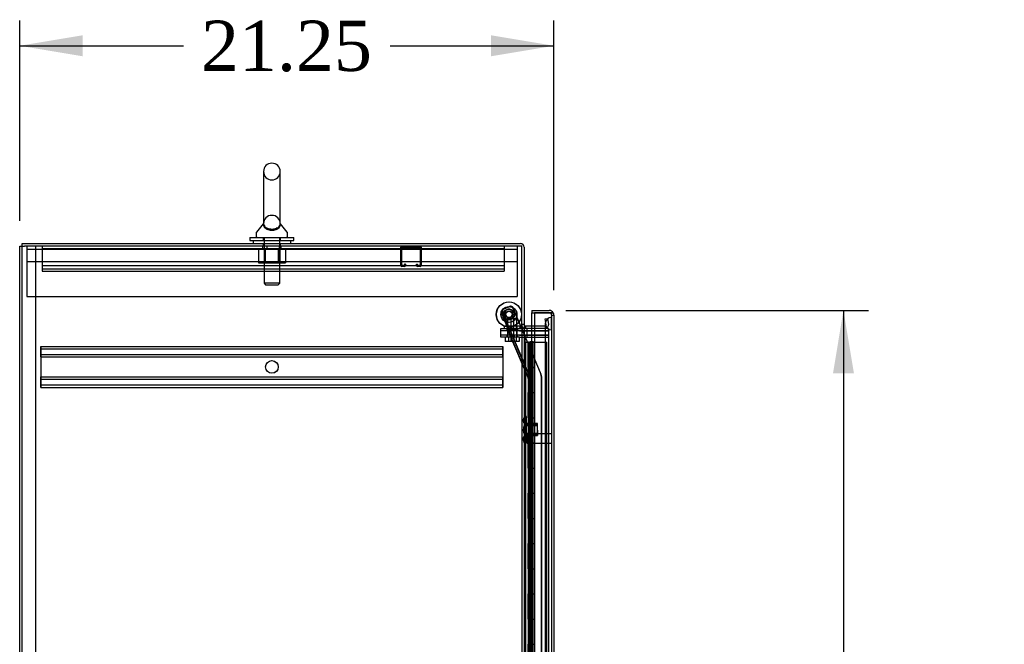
# Model space of a CAD drawing. Header units: inches. Extents: x 1 to 359, y -2 to 239.
# Tile 4 of 53: x 27 to 66, y 132 to 157. Entities that reach past the tile are written whole.
import ezdxf
from ezdxf.enums import TextEntityAlignment as Align
from ezdxf.lldxf.tags import DXFTag

# ---------------------------------------------------------------- set-up
doc = ezdxf.new("R2010")
doc.units = ezdxf.units.IN
doc.header["$MEASUREMENT"] = 0
for name, color, linetype in [('COM50677-3', 7, 'Continuous'), ('COM53964-3', 7, 'Continuous'), ('COM54746-78', 7, 'Continuous'), ('COM70098', 7, 'Continuous'), ('COM70215', 7, 'Continuous'), ('COM70220', 7, 'Continuous'), ('COM70739-10', 7, 'Continuous'), ('COM70839-6', 7, 'Continuous'), ('COM71195-9', 7, 'Continuous'), ('COM71298-4', 7, 'Continuous'), ('COM71300-4', 7, 'Continuous'), ('Default', 7, 'Continuous'), ('GSK87756', 7, 'Continuous'), ('NTS18024', 7, 'Continuous'), ('NTS18147', 7, 'Continuous'), ('NTS86070', 7, 'Continuous'), ('ROL87452', 7, 'Continuous'), ('RVT17786', 7, 'Continuous'), ('SCC180005', 7, 'Continuous'), ('SCS86414', 7, 'Continuous'), ('STD26122', 7, 'Continuous'), ('WAF25376', 7, 'Continuous'), ('WAF25377', 7, 'Continuous'), ('WAM254785', 7, 'Continuous'), ('WAM30038', 7, 'Continuous')]:
    doc.layers.add(name, color=color, linetype=linetype)
doc.styles.add('SEACAD_Times_New_Roman', font='times.ttf')
tags = doc.linetypes.add('HIDDEN2', pattern=[0.1875, 0.125, -0.0625]).pattern_tags.tags
tags[6:7] = [DXFTag(74, 4), DXFTag(75, 0), DXFTag(340, '0'), DXFTag(46, 0.0), DXFTag(50, 0.0), DXFTag(44, 0.0), DXFTag(45, 0.0)]
tags[4:5] = [DXFTag(74, 4), DXFTag(75, 0), DXFTag(340, '0'), DXFTag(46, 0.0), DXFTag(50, 0.0), DXFTag(44, 0.0), DXFTag(45, 0.0)]
doc.dimstyles.new('HAMMOND_(STH_-_540x360)', dxfattribs={"dimtxt": 2, "dimasz": 2.5, "dimexe": 1, "dimexo": 1, "dimgap": 0.5, "dimtad": 0, "dimtih": 1, "dimtoh": 1, "dimzin": 0, "dimdsep": 46, "dimtxsty": 'SEACAD_Times_New_Roman', "dimblk1": '_SE_FILLED', "dimblk2": '_SE_FILLED', "dimsah": 1, "dimcen": 1, "dimadec": 0, "dimazin": 0, "dimtfac": 0.8, "dimtofl": 0, "dimtmove": 0, "dimatfit": 3, "dimfxl": 1, "dimtolj": 1, "dimtzin": 0, "dimarcsym": 0})

# ---------------------------------------------------------------- blocks, each defined once
blk = doc.blocks.new('SE1')
at = {"layer": 'COM50677-3', "color": 7, "linetype": 'HIDDEN2'}
for p, q in [((26.799, 147.723), (26.799, 147.538)), ((36.174, 147.723), (36.174, 147.598)), ((36.924, 147.598), (36.924, 147.723)), ((46.299, 147.723), (46.299, 147.538)), ((26.799, 147.598), (46.299, 147.598)), ((26.799, 147.538), (26.799, 145.723)), ((46.299, 147.538), (46.299, 145.723)), ((46.299, 147.098), (26.799, 147.098)), ((26.799, 145.723), (46.299, 145.723))]:
    blk.add_line(p, q, dxfattribs=at)
at = {"layer": 'COM53964-3', "color": 7, "linetype": 'HIDDEN2'}
for p, q in [((27.411, 147.723), (27.411, 147.585)), ((27.411, 147.628), (45.786, 147.628)), ((36.348, 147.723), (36.348, 147.628)), ((36.848, 147.628), (36.848, 147.723)), ((45.786, 147.723), (45.786, 147.585)), ((27.411, 147.585), (27.411, 146.861)), ((45.786, 147.585), (45.786, 146.861)), ((27.411, 146.944), (45.786, 146.944)), ((27.411, 146.861), (27.411, 146.723)), ((45.786, 146.861), (45.786, 146.723)), ((27.411, 146.818), (45.786, 146.818)), ((27.411, 146.723), (45.786, 146.723)), ((27.363, 143.732), (27.363, 143.594)), ((27.363, 143.732), (45.738, 143.732)), ((27.364, 143.594), (27.364, 143.732)), ((45.738, 143.732), (45.738, 143.594)), ((45.739, 143.732), (45.738, 143.732)), ((45.739, 143.594), (45.739, 143.732)), ((27.363, 143.637), (45.738, 143.637)), ((27.363, 143.594), (27.363, 142.245)), ((27.363, 143.413), (45.738, 143.413)), ((27.363, 143.318), (45.738, 143.318)), ((27.364, 143.456), (27.364, 143.594)), ((27.364, 143.318), (27.364, 143.456)), ((27.364, 143.318), (27.364, 142.521)), ((45.739, 143.637), (45.738, 143.637)), ((45.738, 143.594), (45.738, 142.245)), ((45.739, 143.413), (45.738, 143.413)), ((45.739, 143.318), (45.738, 143.318)), ((45.739, 143.456), (45.739, 143.594)), ((45.739, 143.318), (45.739, 143.456)), ((45.739, 143.318), (45.739, 142.521)), ((27.363, 142.521), (45.738, 142.521)), ((27.363, 142.426), (45.738, 142.426)), ((27.363, 142.245), (27.363, 142.107)), ((27.363, 142.202), (45.738, 142.202)), ((27.364, 142.383), (27.364, 142.521)), ((27.364, 142.245), (27.364, 142.383)), ((27.364, 142.107), (27.364, 142.245)), ((45.739, 142.521), (45.738, 142.521)), ((45.739, 142.426), (45.738, 142.426)), ((45.738, 142.245), (45.738, 142.107)), ((45.739, 142.202), (45.738, 142.202)), ((45.739, 142.383), (45.739, 142.521)), ((45.739, 142.245), (45.739, 142.383)), ((45.739, 142.107), (45.739, 142.245)), ((27.363, 142.107), (45.738, 142.107)), ((45.739, 142.107), (45.738, 142.107))]:
    blk.add_line(p, q, dxfattribs=at)
for centre in [(36.55, 142.919), (36.551, 142.919)]:
    blk.add_circle(centre, 0.25, dxfattribs=at)
at = {"layer": 'COM54746-78', "color": 7, "linetype": 'Continuous'}
for p, q in [((46.581, 143.897), (46.748, 143.897)), ((46.748, 143.897), (46.753, 143.897)), ((46.748, 142.897), (46.748, 143.897)), ((46.753, 143.897), (46.753, 142.897)), ((46.762, 143.897), (46.996, 143.897)), ((46.762, 143.897), (46.762, 142.897)), ((46.816, 143.906), (46.816, 143.932)), ((46.816, 143.932), (46.866, 143.932)), ((46.866, 143.906), (46.816, 143.906)), ((46.829, 143.906), (46.829, 143.897)), ((46.866, 143.932), (46.891, 143.932)), ((46.866, 143.906), (46.891, 143.906)), ((46.891, 143.932), (46.941, 143.932)), ((46.941, 143.906), (46.891, 143.906)), ((46.929, 143.897), (46.929, 143.906)), ((46.941, 143.932), (46.941, 143.906)), ((46.996, 143.897), (46.998, 143.897)), ((46.996, 142.897), (46.996, 143.897)), ((46.748, 142.897), (46.792, 142.897)), ((46.792, 142.897), (46.996, 142.897)), ((46.792, 142.897), (46.996, 142.897)), ((46.792, 141.897), (46.792, 142.897)), ((46.996, 141.897), (46.996, 142.897)), ((46.748, 140.897), (46.748, 141.897)), ((46.748, 141.897), (46.792, 141.897)), ((46.753, 141.897), (46.753, 140.897)), ((46.762, 141.898), (46.996, 141.898)), ((46.762, 141.897), (46.762, 140.897)), ((46.792, 141.897), (46.996, 141.897)), ((46.996, 140.897), (46.996, 141.898)), ((46.748, 140.897), (46.792, 140.897)), ((46.792, 140.897), (46.996, 140.897)), ((46.792, 140.897), (46.996, 140.897)), ((46.792, 139.897), (46.792, 140.897)), ((46.996, 139.897), (46.996, 140.897)), ((46.748, 138.897), (46.748, 139.897)), ((46.748, 139.897), (46.792, 139.897)), ((46.753, 139.897), (46.753, 138.897)), ((46.762, 139.898), (46.996, 139.898)), ((46.762, 139.897), (46.762, 138.897)), ((46.792, 139.897), (46.996, 139.897)), ((46.996, 138.897), (46.996, 139.898)), ((46.748, 138.897), (46.792, 138.897)), ((46.792, 138.897), (46.996, 138.897)), ((46.792, 138.897), (46.996, 138.897)), ((46.792, 137.897), (46.792, 138.897)), ((46.996, 137.897), (46.996, 138.897)), ((46.748, 136.897), (46.748, 137.897)), ((46.748, 137.897), (46.792, 137.897)), ((46.753, 137.897), (46.753, 136.897)), ((46.762, 137.898), (46.996, 137.898)), ((46.762, 137.897), (46.762, 136.897)), ((46.792, 137.897), (46.996, 137.897)), ((46.996, 136.897), (46.996, 137.898)), ((46.748, 136.897), (46.792, 136.897)), ((46.792, 136.897), (46.996, 136.897)), ((46.792, 136.897), (46.996, 136.897)), ((46.792, 135.897), (46.792, 136.897)), ((46.996, 135.897), (46.996, 136.897)), ((46.748, 134.897), (46.748, 135.897)), ((46.748, 135.897), (46.792, 135.897)), ((46.753, 135.897), (46.753, 134.897)), ((46.762, 135.898), (46.996, 135.898)), ((46.762, 135.897), (46.762, 134.897)), ((46.792, 135.897), (46.996, 135.897)), ((46.996, 134.897), (46.996, 135.898)), ((46.748, 134.897), (46.792, 134.897)), ((46.792, 134.897), (46.996, 134.897)), ((46.792, 134.897), (46.996, 134.897)), ((46.792, 133.897), (46.792, 134.897)), ((46.996, 133.897), (46.996, 134.897)), ((46.748, 132.897), (46.748, 133.897)), ((46.748, 133.897), (46.792, 133.897)), ((46.753, 133.897), (46.753, 132.897)), ((46.762, 133.898), (46.996, 133.898)), ((46.762, 133.897), (46.762, 132.897)), ((46.792, 133.897), (46.996, 133.897)), ((46.996, 132.897), (46.996, 133.898)), ((46.748, 132.897), (46.792, 132.897)), ((46.792, 132.897), (46.996, 132.897)), ((46.792, 132.897), (46.996, 132.897)), ((46.792, 131.897), (46.792, 132.897)), ((46.996, 131.897), (46.996, 132.897)), ((46.748, 130.897), (46.748, 131.897)), ((46.748, 131.897), (46.792, 131.897)), ((46.753, 131.897), (46.753, 130.897)), ((46.762, 131.898), (46.996, 131.898)), ((46.762, 131.897), (46.762, 130.897)), ((46.792, 131.897), (46.996, 131.897)), ((46.996, 130.897), (46.996, 131.898))]:
    blk.add_line(p, q, dxfattribs=at)
at = {"layer": 'COM54746-78', "color": 7, "linetype": 'HIDDEN2'}
for p, q in [((46.643, 65.897), (46.643, 143.897)), ((46.744, 143.897), (46.744, 142.897)), ((46.762, 143.897), (46.753, 143.897)), ((46.792, 143.897), (46.792, 142.897)), ((46.824, 143.897), (46.824, 142.897)), ((46.829, 143.897), (46.829, 66.897)), ((46.837, 143.897), (46.837, 142.897)), ((46.879, 143.897), (46.879, 142.897)), ((46.884, 142.897), (46.884, 143.897)), ((46.889, 142.897), (46.889, 143.897)), ((46.929, 66.897), (46.929, 143.897)), ((46.934, 142.897), (46.934, 143.897)), ((46.998, 143.897), (47.483, 143.897)), ((47.483, 65.897), (47.483, 143.897)), ((46.744, 142.897), (46.744, 141.897)), ((46.744, 142.897), (46.748, 142.897)), ((46.748, 142.897), (46.748, 141.897)), ((46.753, 141.897), (46.753, 142.897)), ((46.889, 142.897), (46.762, 142.897)), ((46.762, 142.897), (46.762, 141.898)), ((46.824, 142.897), (46.824, 141.898)), ((46.837, 141.897), (46.837, 142.897)), ((46.879, 141.897), (46.879, 142.897)), ((46.884, 142.897), (46.884, 141.898)), ((46.889, 142.897), (46.889, 141.898)), ((46.889, 142.897), (46.934, 142.897)), ((46.996, 142.897), (46.934, 142.897)), ((46.934, 141.897), (46.934, 142.897)), ((46.744, 141.897), (46.748, 141.897)), ((46.744, 141.897), (46.744, 140.897)), ((46.762, 141.898), (46.762, 141.897)), ((46.762, 141.896), (46.889, 141.896)), ((46.792, 141.897), (46.792, 140.897)), ((46.824, 141.898), (46.824, 140.897)), ((46.837, 141.897), (46.837, 140.897)), ((46.879, 141.897), (46.879, 140.897)), ((46.884, 140.897), (46.884, 141.898)), ((46.889, 140.897), (46.889, 141.898)), ((46.934, 141.896), (46.889, 141.896)), ((46.934, 140.897), (46.934, 141.898)), ((46.934, 141.896), (46.996, 141.896)), ((46.643, 141.049), (46.581, 141.049)), ((46.581, 140.745), (46.643, 140.745)), ((46.744, 140.897), (46.744, 139.897)), ((46.744, 140.897), (46.748, 140.897)), ((46.748, 140.897), (46.748, 139.897)), ((46.753, 139.897), (46.753, 140.897)), ((46.762, 140.897), (46.762, 139.898)), ((46.824, 140.897), (46.824, 139.898)), ((46.837, 139.897), (46.837, 140.897)), ((46.879, 139.897), (46.879, 140.897)), ((46.884, 140.897), (46.884, 139.898)), ((46.889, 140.897), (46.889, 139.898)), ((46.934, 139.897), (46.934, 140.897)), ((46.744, 139.897), (46.748, 139.897)), ((46.744, 139.897), (46.744, 138.897)), ((46.762, 139.898), (46.762, 139.897)), ((46.762, 139.896), (46.889, 139.896)), ((46.792, 139.897), (46.792, 138.897)), ((46.824, 139.898), (46.824, 138.897)), ((46.837, 139.897), (46.837, 138.897)), ((46.879, 139.897), (46.879, 138.897)), ((46.884, 138.897), (46.884, 139.898)), ((46.889, 138.897), (46.889, 139.898)), ((46.934, 139.896), (46.889, 139.896)), ((46.934, 138.897), (46.934, 139.898)), ((46.934, 139.896), (46.996, 139.896)), ((46.744, 138.897), (46.744, 137.897)), ((46.744, 138.897), (46.748, 138.897)), ((46.748, 138.897), (46.748, 137.897)), ((46.753, 137.897), (46.753, 138.897)), ((46.762, 138.897), (46.762, 137.898)), ((46.824, 138.897), (46.824, 137.898)), ((46.837, 137.897), (46.837, 138.897)), ((46.879, 137.897), (46.879, 138.897)), ((46.884, 138.897), (46.884, 137.898)), ((46.889, 138.897), (46.889, 137.898)), ((46.934, 137.897), (46.934, 138.897)), ((46.744, 137.897), (46.748, 137.897)), ((46.744, 137.897), (46.744, 136.897)), ((46.762, 137.898), (46.762, 137.897)), ((46.762, 137.896), (46.889, 137.896)), ((46.792, 137.897), (46.792, 136.897)), ((46.824, 137.898), (46.824, 136.897)), ((46.837, 137.897), (46.837, 136.897)), ((46.879, 137.897), (46.879, 136.897)), ((46.884, 136.897), (46.884, 137.898)), ((46.889, 136.897), (46.889, 137.898)), ((46.934, 137.896), (46.889, 137.896)), ((46.934, 136.897), (46.934, 137.898)), ((46.934, 137.896), (46.996, 137.896)), ((46.744, 136.897), (46.744, 135.897)), ((46.744, 136.897), (46.748, 136.897)), ((46.748, 136.897), (46.748, 135.897)), ((46.753, 135.897), (46.753, 136.897)), ((46.762, 136.897), (46.762, 135.898)), ((46.824, 136.897), (46.824, 135.898)), ((46.837, 135.897), (46.837, 136.897)), ((46.879, 135.897), (46.879, 136.897)), ((46.884, 136.897), (46.884, 135.898)), ((46.889, 136.897), (46.889, 135.898)), ((46.934, 135.897), (46.934, 136.897)), ((46.744, 135.897), (46.748, 135.897)), ((46.744, 135.897), (46.744, 134.897)), ((46.762, 135.898), (46.762, 135.897)), ((46.762, 135.896), (46.889, 135.896)), ((46.792, 135.897), (46.792, 134.897)), ((46.824, 135.898), (46.824, 134.897)), ((46.837, 135.897), (46.837, 134.897)), ((46.879, 135.897), (46.879, 134.897)), ((46.884, 134.897), (46.884, 135.898)), ((46.889, 134.897), (46.889, 135.898)), ((46.934, 135.896), (46.889, 135.896)), ((46.934, 134.897), (46.934, 135.898)), ((46.934, 135.896), (46.996, 135.896)), ((46.643, 135.049), (46.581, 135.049)), ((46.581, 134.745), (46.643, 134.745)), ((46.744, 134.897), (46.744, 133.897)), ((46.744, 134.897), (46.748, 134.897)), ((46.748, 134.897), (46.748, 133.897)), ((46.753, 133.897), (46.753, 134.897)), ((46.762, 134.897), (46.762, 133.898)), ((46.824, 134.897), (46.824, 133.898)), ((46.837, 133.897), (46.837, 134.897)), ((46.879, 133.897), (46.879, 134.897)), ((46.884, 134.897), (46.884, 133.898)), ((46.889, 134.897), (46.889, 133.898)), ((46.934, 133.897), (46.934, 134.897)), ((46.744, 133.897), (46.748, 133.897)), ((46.744, 133.897), (46.744, 132.897)), ((46.762, 133.898), (46.762, 133.897)), ((46.762, 133.896), (46.889, 133.896)), ((46.792, 133.897), (46.792, 132.897)), ((46.824, 133.898), (46.824, 132.897)), ((46.837, 133.897), (46.837, 132.897)), ((46.879, 133.897), (46.879, 132.897)), ((46.884, 132.897), (46.884, 133.898)), ((46.889, 132.897), (46.889, 133.898)), ((46.934, 133.896), (46.889, 133.896)), ((46.934, 132.897), (46.934, 133.898)), ((46.934, 133.896), (46.996, 133.896)), ((46.744, 132.897), (46.744, 131.897)), ((46.744, 132.897), (46.748, 132.897)), ((46.748, 132.897), (46.748, 131.897)), ((46.753, 131.897), (46.753, 132.897)), ((46.762, 132.897), (46.762, 131.898)), ((46.824, 132.897), (46.824, 131.898)), ((46.837, 131.897), (46.837, 132.897)), ((46.879, 131.897), (46.879, 132.897)), ((46.884, 132.897), (46.884, 131.898)), ((46.889, 132.897), (46.889, 131.898)), ((46.934, 131.897), (46.934, 132.897)), ((46.744, 131.897), (46.748, 131.897)), ((46.744, 131.897), (46.744, 130.897)), ((46.762, 131.898), (46.762, 131.897)), ((46.792, 131.897), (46.792, 130.897)), ((46.824, 131.898), (46.824, 130.897)), ((46.837, 131.897), (46.837, 130.897)), ((46.879, 131.897), (46.879, 130.897)), ((46.884, 130.897), (46.884, 131.898)), ((46.889, 130.897), (46.889, 131.898)), ((46.934, 130.897), (46.934, 131.898))]:
    blk.add_line(p, q, dxfattribs=at)
at = {"layer": 'COM70098', "color": 7, "linetype": 'HIDDEN2'}
for p, q in [((45.649, 144.348), (45.649, 144.443)), ((45.649, 144.443), (46.399, 144.443)), ((46.399, 144.348), (45.649, 144.348)), ((45.649, 144.098), (45.649, 144.193)), ((45.649, 144.193), (46.399, 144.193)), ((46.399, 144.098), (45.649, 144.098)), ((45.891, 144.443), (45.891, 144.348)), ((45.891, 144.193), (45.891, 144.098)), ((46.016, 144.443), (46.016, 144.348)), ((46.016, 144.193), (46.016, 144.098)), ((46.204, 144.348), (46.204, 144.443)), ((46.204, 144.098), (46.204, 144.193)), ((46.329, 144.348), (46.329, 144.443)), ((46.329, 144.098), (46.329, 144.193)), ((46.399, 144.348), (47.548, 144.348)), ((46.399, 144.193), (47.548, 144.193)), ((46.399, 144.098), (47.548, 144.098)), ((46.691, 144.443), (46.691, 144.348)), ((46.691, 144.193), (46.691, 144.098))]:
    blk.add_line(p, q, dxfattribs=at)
at = {"layer": 'COM70215', "color": 7, "linetype": 'HIDDEN2'}
for p, q in [((41.673, 146.953), (41.673, 147.68)), ((41.713, 146.953), (41.713, 147.68)), ((41.716, 147.683), (42.443, 147.683)), ((42.446, 147.68), (42.446, 146.953)), ((42.486, 147.68), (42.486, 146.953)), ((41.818, 146.95), (41.716, 146.95)), ((41.818, 146.91), (41.716, 146.91)), ((41.821, 147.004), (41.821, 146.953)), ((41.861, 147.004), (41.821, 147.004)), ((41.861, 147.004), (41.861, 146.953)), ((42.298, 146.953), (42.298, 147.004)), ((42.298, 147.004), (42.338, 147.004)), ((42.338, 146.953), (42.338, 147.004)), ((42.443, 146.95), (42.341, 146.95)), ((42.443, 146.91), (42.341, 146.91))]:
    blk.add_line(p, q, dxfattribs=at)
for centre, radius, start, end in [((41.716, 147.68), 0.043, 90, 180), ((41.716, 147.68), 0.003, 90, 180), ((42.443, 147.68), 0.043, 0, 90), ((42.443, 147.68), 0.003, 0, 90), ((41.716, 146.953), 0.043, 180, 270), ((41.716, 146.953), 0.003, 180, 270), ((41.818, 146.953), 0.003, 270, 0), ((41.818, 146.953), 0.043, 270, 0), ((42.341, 146.953), 0.043, 180, 270), ((42.341, 146.953), 0.003, 180, 270), ((42.443, 146.953), 0.003, 270, 0), ((42.443, 146.953), 0.043, 270, 0)]:
    blk.add_arc(centre, radius, start, end, dxfattribs=at)
at = {"layer": 'COM70220', "color": 7, "linetype": 'HIDDEN2'}
for p, q in [((47.669, 144.641), (47.671, 144.89)), ((47.671, 144.89), (47.671, 144.391)), ((47.671, 144.89), (47.672, 144.89)), ((47.672, 144.89), (47.672, 144.391)), ((47.423, 144.641), (47.423, 144.391)), ((47.669, 144.641), (47.669, 144.391)), ((47.671, 144.392), (47.669, 144.641)), ((47.423, 144.391), (47.423, 65.331)), ((47.669, 144.391), (47.669, 65.331)), ((47.672, 144.392), (47.671, 144.392)), ((47.671, 144.391), (47.671, 65.331)), ((47.672, 144.391), (47.672, 65.331))]:
    blk.add_line(p, q, dxfattribs=at)
blk.add_arc((47.673, 144.641), 0.25, 90, 270, dxfattribs=at)
at = {"layer": 'COM70739-10', "color": 7, "linetype": 'HIDDEN2'}
blk.add_line((46.611, 144.098), (46.611, 65.478), dxfattribs=at)
at = {"layer": 'COM70839-6', "color": 7, "linetype": 'HIDDEN2'}
for p, q in [((45.756, 145.216), (46.003, 145.321)), ((45.763, 145.216), (46.01, 145.321)), ((45.721, 145.093), (45.675, 145.073)), ((45.963, 144.395), (45.675, 145.073)), ((45.97, 144.395), (45.682, 145.073)), ((46.009, 144.414), (45.721, 145.093)), ((46.017, 144.414), (45.729, 145.093)), ((46.471, 144.473), (46.134, 145.268)), ((46.479, 144.473), (46.141, 145.268)), ((46.009, 144.414), (45.963, 144.395)), ((45.966, 144.304), (46.032, 144.333)), ((45.966, 144.304), (46.742, 142.475)), ((45.972, 144.29), (46.038, 144.318)), ((45.973, 144.304), (46.04, 144.333)), ((45.973, 144.304), (46.75, 142.475)), ((45.979, 144.29), (46.046, 144.318)), ((46.032, 144.333), (46.809, 142.503)), ((46.04, 144.333), (46.816, 142.503)), ((47.231, 142.683), (46.484, 144.443)), ((47.239, 142.683), (46.492, 144.443)), ((46.745, 142.461), (46.745, 105.559)), ((46.753, 142.461), (46.753, 105.559)), ((46.817, 142.461), (46.817, 105.559)), ((46.825, 142.461), (46.825, 105.559)), ((47.276, 107.819), (47.276, 142.461)), ((47.284, 107.819), (47.284, 142.461)), ((46.817, 141.892), (46.745, 141.892)), ((46.825, 141.892), (46.753, 141.892)), ((46.745, 138.892), (46.817, 138.892)), ((46.753, 138.892), (46.825, 138.892))]:
    blk.add_line(p, q, dxfattribs=at)
at = {"layer": 'COM70839-6', "color": 7, "linetype": 'Continuous'}
for p, q in [((46.484, 144.443), (46.471, 144.473)), ((46.492, 144.443), (46.479, 144.473))]:
    blk.add_line(p, q, dxfattribs=at)
at = {"layer": 'COM70839-6', "color": 7, "linetype": 'HIDDEN2'}
for centre in [(45.975, 145.004), (45.982, 145.004)]:
    blk.add_circle(centre, 0.129, dxfattribs=at)
for centre, radius, start, end in [((46.042, 145.229), 0.1, 23, 113), ((46.049, 145.229), 0.1, 23, 113), ((45.826, 145.148), 0.119, 164.677, 207.725), ((45.795, 145.124), 0.1, 113, 146.4013), ((45.834, 145.148), 0.119, 164.677, 207.725), ((45.803, 145.124), 0.1, 113, 146.4013), ((46.709, 142.461), 0.567, 0, 23), ((46.717, 142.461), 0.567, 0, 23), ((46.709, 142.461), 0.036, 0, 23), ((46.717, 142.461), 0.036, 0, 23), ((46.709, 142.461), 0.108, 0, 23), ((46.717, 142.461), 0.108, 0, 23)]:
    blk.add_arc(centre, radius, start, end, dxfattribs=at)
for points, knots in [([(45.675, 145.073), (45.674, 145.074), (45.674, 145.075), (45.673, 145.077), (45.673, 145.078), (45.672, 145.081), (45.671, 145.083), (45.67, 145.089), (45.669, 145.093), (45.668, 145.106), (45.669, 145.114), (45.675, 145.133), (45.68, 145.142), (45.693, 145.161), (45.702, 145.17), (45.712, 145.179)], [0, 0, 0, 0, 0.03125, 0.03125, 0.0625, 0.0625, 0.125, 0.125, 0.25, 0.25, 0.5, 0.5, 0.75, 0.75, 1, 1, 1, 1]), ([(45.963, 144.395), (45.963, 144.393), (45.965, 144.389), (45.967, 144.383), (45.968, 144.377), (45.97, 144.363), (45.969, 144.348), (45.967, 144.334), (45.966, 144.327), (45.965, 144.321), (45.964, 144.315), (45.964, 144.309), (45.965, 144.306), (45.966, 144.304)], [0, 0, 0, 0, 0.049102, 0.098523, 0.149018, 0.200844, 0.426475, 0.554365, 0.622319, 0.692911, 0.79099, 0.893216, 1, 1, 1, 1]), ([(46.009, 144.414), (46.01, 144.413), (46.01, 144.412), (46.011, 144.41), (46.011, 144.41), (46.012, 144.407), (46.013, 144.405), (46.015, 144.399), (46.016, 144.395), (46.02, 144.383), (46.022, 144.376), (46.027, 144.354), (46.029, 144.341), (46.032, 144.333)], [0, 0, 0, 0, 0.03125, 0.03125, 0.0625, 0.0625, 0.125, 0.125, 0.25, 0.25, 0.5, 0.5, 1, 1, 1, 1]), ([(46.017, 144.414), (46.017, 144.413), (46.018, 144.412), (46.018, 144.41), (46.019, 144.41), (46.02, 144.407), (46.021, 144.405), (46.023, 144.399), (46.024, 144.395), (46.027, 144.383), (46.029, 144.376), (46.034, 144.354), (46.036, 144.341), (46.04, 144.333)], [0, 0, 0, 0, 0.03125, 0.03125, 0.0625, 0.0625, 0.125, 0.125, 0.25, 0.25, 0.5, 0.5, 1, 1, 1, 1])]:
    blk.add_open_spline(points, degree=3, knots=knots, dxfattribs=at)
at = {"layer": 'COM71195-9', "color": 7, "linetype": 'Continuous'}
for p, q in [((46.893, 145.163), (46.893, 145.068)), ((46.893, 145.163), (47.578, 145.163)), ((46.893, 145.068), (47.578, 145.068)), ((46.893, 144.538), (46.893, 145.068)), ((46.893, 145.068), (46.998, 145.068)), ((47.578, 145.068), (46.998, 145.068)), ((46.998, 145.068), (46.998, 64.726)), ((47.742, 145.068), (47.578, 145.068)), ((47.578, 145.068), (47.742, 145.068)), ((47.768, 144.973), (47.768, 64.821))]:
    blk.add_line(p, q, dxfattribs=at)
at = {"layer": 'COM71195-9', "color": 7, "linetype": 'HIDDEN2'}
for p, q in [((47.673, 144.973), (47.673, 64.821)), ((47.673, 144.973), (47.768, 144.973)), ((46.893, 65.038), (46.893, 144.538))]:
    blk.add_line(p, q, dxfattribs=at)
at = {"layer": 'COM71195-9', "color": 7, "linetype": 'Continuous'}
for start, end in [(30, 90), (0, 30)]:
    blk.add_arc((47.578, 144.973), 0.19, start, end, dxfattribs=at)
at = {"layer": 'COM71195-9', "color": 7, "linetype": 'HIDDEN2'}
blk.add_arc((47.578, 144.973), 0.095, 0, 90, dxfattribs=at)
blk.add_ellipse((47.578, 144.973), major_axis=(-0.095, 0), ratio=0.999171, start_param=3.141593, end_param=4.712389, dxfattribs=at)
at = {"layer": 'COM71195-9', "color": 7, "linetype": 'Continuous'}
blk.add_ellipse((47.578, 144.973), major_axis=(-0.19, 0), ratio=0.999171, start_param=3.141593, end_param=3.665191, dxfattribs=at)
at = {"layer": 'COM71298-4', "color": 7, "linetype": 'Continuous'}
for p, q in [((26.616, 147.818), (46.438, 147.818)), ((26.616, 147.723), (26.616, 147.818)), ((46.581, 147.675), (46.581, 144.473)), ((46.998, 144.538), (46.629, 144.538)), ((46.486, 144.473), (46.581, 144.473))]:
    blk.add_line(p, q, dxfattribs=at)
at = {"layer": 'COM71298-4', "color": 7, "linetype": 'HIDDEN2'}
for p, q in [((36.206, 147.818), (36.206, 147.723)), ((36.893, 147.723), (36.893, 147.818)), ((46.581, 144.601), (46.486, 144.601)), ((46.649, 144.443), (46.649, 144.538)), ((47.407, 144.538), (46.998, 144.538)), ((47.414, 144.823), (47.507, 144.84)), ((47.454, 144.594), (47.414, 144.823)), ((47.454, 144.576), (47.454, 144.594)), ((47.507, 144.84), (47.548, 144.611)), ((47.548, 144.611), (47.55, 144.593))]:
    blk.add_line(p, q, dxfattribs=at)
at = {"layer": 'COM71298-4', "color": 7, "linetype": 'Continuous'}
for centre, radius, start, end in [((46.438, 147.675), 0.143, 0, 90), ((46.629, 144.586), 0.048, 180, 270), ((46.629, 144.586), 0.143, 232.2051, 270)]:
    blk.add_arc(centre, radius, start, end, dxfattribs=at)
at = {"layer": 'COM71298-4', "color": 7, "linetype": 'HIDDEN2'}
for centre, radius, start, end in [((46.438, 147.675), 0.048, 0, 90), ((46.629, 144.586), 0.143, 180, 232.2051), ((47.407, 144.586), 0.143, 270, 2.9658), ((47.407, 144.586), 0.048, 270, 348.6027)]:
    blk.add_arc(centre, radius, start, end, dxfattribs=at)
at = {"layer": 'COM71300-4', "color": 7, "linetype": 'Continuous'}
for p, q in [((26.521, 147.723), (26.711, 147.723)), ((26.521, 57.853), (26.521, 147.723)), ((46.486, 147.723), (26.711, 147.723)), ((46.486, 144.473), (46.486, 147.723)), ((46.391, 144.443), (46.391, 144.473)), ((46.391, 144.473), (46.486, 144.473)), ((46.391, 144.443), (46.581, 144.443)), ((46.581, 144.443), (46.581, 65.133)), ((46.676, 144.443), (46.581, 144.443)), ((46.998, 144.443), (46.676, 144.443))]:
    blk.add_line(p, q, dxfattribs=at)
at = {"layer": 'COM71300-4', "color": 7, "linetype": 'HIDDEN2'}
for p, q in [((26.616, 57.853), (26.616, 147.723)), ((27.146, 147.723), (27.146, 57.853)), ((46.486, 144.443), (46.486, 65.133)), ((47.548, 144.443), (46.998, 144.443)), ((47.548, 144.443), (47.548, 65.133))]:
    blk.add_line(p, q, dxfattribs=at)
at = {"layer": 'GSK87756', "color": 7, "linetype": 'HIDDEN2'}
for p, q in [((45.649, 144.176), (45.649, 144.364)), ((45.649, 144.364), (46.399, 144.364)), ((46.399, 144.176), (45.649, 144.176)), ((45.923, 144.364), (45.923, 144.176)), ((46.048, 144.364), (46.048, 144.176)), ((46.173, 144.176), (46.173, 144.364)), ((46.298, 144.176), (46.298, 144.364)), ((46.399, 144.364), (47.548, 144.364)), ((46.399, 144.176), (47.548, 144.176)), ((46.691, 144.364), (46.691, 144.176))]:
    blk.add_line(p, q, dxfattribs=at)
at = {"layer": 'NTS18024', "color": 7, "linetype": 'HIDDEN2'}
for p, q in [((36.014, 147.598), (36.014, 147.053)), ((36.237, 147.598), (36.237, 147.053)), ((36.286, 147.598), (36.286, 147.053)), ((36.286, 147.598), (36.286, 147.053)), ((36.812, 147.598), (36.812, 147.053)), ((36.813, 147.053), (36.813, 147.598)), ((36.862, 147.598), (36.862, 147.053)), ((37.087, 147.598), (37.087, 147.053)), ((36.014, 147.053), (36.286, 147.053)), ((36.286, 147.053), (36.812, 147.053)), ((36.812, 147.053), (37.087, 147.053))]:
    blk.add_line(p, q, dxfattribs=at)
at = {"layer": 'NTS18147', "color": 7, "linetype": 'HIDDEN2'}
for p, q in [((46.538, 140.812), (46.539, 140.757)), ((46.552, 140.851), (46.551, 140.796)), ((46.599, 140.907), (46.599, 140.912)), ((46.662, 140.912), (46.599, 140.912)), ((46.599, 140.907), (46.662, 140.908)), ((46.6, 140.852), (46.599, 140.907)), ((46.601, 140.718), (46.6, 140.852)), ((46.664, 140.719), (46.601, 140.718)), ((46.601, 140.718), (46.602, 140.6)), ((47.103, 140.604), (46.602, 140.599)), ((46.602, 140.6), (46.665, 140.601)), ((46.606, 140.223), (46.602, 140.6)), ((47.103, 140.573), (46.603, 140.568)), ((46.611, 140.261), (46.613, 140.638)), ((47.113, 140.604), (46.612, 140.606)), ((46.613, 140.756), (46.614, 140.89)), ((46.613, 140.756), (46.613, 140.638)), ((46.676, 140.756), (46.613, 140.756)), ((46.613, 140.638), (46.676, 140.638)), ((47.113, 140.635), (46.613, 140.637)), ((46.614, 140.945), (46.614, 140.95)), ((46.677, 140.949), (46.614, 140.95)), ((46.614, 140.945), (46.677, 140.945)), ((46.614, 140.89), (46.614, 140.945)), ((46.662, 140.912), (46.662, 140.908)), ((46.664, 140.719), (46.662, 140.908)), ((46.665, 140.601), (46.664, 140.719)), ((47.102, 140.637), (46.665, 140.632)), ((46.669, 140.224), (46.665, 140.601)), ((46.674, 140.261), (46.676, 140.638)), ((46.676, 140.756), (46.677, 140.945)), ((46.676, 140.638), (46.676, 140.756)), ((47.113, 140.667), (46.676, 140.669)), ((46.677, 140.949), (46.677, 140.945)), ((47.102, 140.637), (47.107, 140.197)), ((47.111, 140.227), (47.113, 140.667)), ((46.606, 140.255), (47.106, 140.26)), ((47.107, 140.229), (46.606, 140.224)), ((46.669, 140.224), (46.606, 140.223)), ((46.606, 140.223), (46.607, 140.105)), ((46.611, 140.261), (46.61, 140.143)), ((46.611, 140.293), (47.111, 140.291)), ((47.111, 140.26), (46.611, 140.262)), ((46.674, 140.261), (46.611, 140.261)), ((46.67, 140.106), (46.669, 140.224)), ((46.669, 140.192), (47.107, 140.197)), ((46.673, 140.143), (46.674, 140.261)), ((46.674, 140.229), (47.111, 140.227)), ((46.546, 140.065), (46.546, 140.01)), ((46.548, 140.104), (46.548, 140.049)), ((46.607, 140.105), (46.67, 140.106)), ((46.609, 139.971), (46.607, 140.105)), ((46.61, 140.009), (46.609, 139.954)), ((46.609, 139.971), (46.609, 139.916)), ((46.609, 139.954), (46.609, 139.95)), ((46.672, 139.954), (46.609, 139.954)), ((46.609, 139.95), (46.672, 139.949)), ((46.672, 139.917), (46.609, 139.916)), ((46.609, 139.916), (46.609, 139.912)), ((46.609, 139.912), (46.672, 139.912)), ((46.61, 140.143), (46.673, 140.143)), ((46.61, 140.009), (46.61, 140.143)), ((46.672, 139.917), (46.67, 140.106)), ((46.672, 139.954), (46.673, 140.143)), ((46.672, 139.949), (46.672, 139.954)), ((46.672, 139.912), (46.672, 139.917))]:
    blk.add_line(p, q, dxfattribs=at)
for centre, start, end in [((46.86, 140.414), 144.224, 216.9563), ((46.868, 140.448), 143.3634, 216.0957)]:
    blk.add_arc(centre, 0.318, start, end, dxfattribs=at)
for centre, major_axis in [((46.856, 140.815), (0.318, 0.003)), ((46.857, 140.761), (0.318, 0.003)), ((46.87, 140.795), (0.318, -0.002)), ((46.87, 140.849), (0.318, -0.002)), ((46.866, 140.102), (0.318, -0.002)), ((46.864, 140.068), (0.318, 0.003)), ((46.865, 140.013), (0.318, 0.003)), ((46.866, 140.047), (0.318, -0.002))]:
    blk.add_ellipse(centre, major_axis=major_axis, ratio=0.5, start_param=2.506883, end_param=3.776302, dxfattribs=at)
at = {"layer": 'NTS86070', "color": 7, "linetype": 'HIDDEN2'}
for p, q in [((45.925, 144.543), (45.798, 144.543)), ((45.798, 144.443), (45.798, 144.543)), ((46.423, 144.543), (45.923, 144.543)), ((45.923, 144.443), (45.923, 144.543)), ((45.923, 144.403), (45.923, 144.543)), ((45.947, 144.543), (45.947, 144.403)), ((46.048, 144.403), (46.048, 144.543)), ((46.072, 144.543), (46.072, 144.403)), ((46.148, 144.403), (46.148, 144.543)), ((46.173, 144.403), (46.173, 144.543)), ((46.273, 144.403), (46.273, 144.543)), ((46.298, 144.403), (46.298, 144.543)), ((46.298, 144.443), (46.298, 144.543)), ((46.423, 144.443), (46.423, 144.543)), ((45.901, 144.443), (45.901, 144.413)), ((46.036, 144.403), (45.911, 144.403)), ((46.026, 144.443), (46.026, 144.413)), ((46.036, 144.403), (46.309, 144.403)), ((46.194, 144.413), (46.194, 144.443)), ((46.319, 144.413), (46.319, 144.443))]:
    blk.add_line(p, q, dxfattribs=at)
for centre, start, end in [((45.911, 144.413), 180, 270), ((46.036, 144.413), 180, 270), ((46.184, 144.413), 270, 0), ((46.309, 144.413), 270, 0)]:
    blk.add_arc(centre, 0.01, start, end, dxfattribs=at)
at = {"layer": 'ROL87452', "color": 7, "linetype": 'HIDDEN2'}
for centre, radius in [((45.975, 145.004), 0.5), ((45.982, 145.004), 0.5), ((45.975, 145.004), 0.206)]:
    blk.add_circle(centre, radius, dxfattribs=at)
for start, end in [(0, 198.6695), (200.5285, 0)]:
    blk.add_arc((45.982, 145.004), 0.206, start, end, dxfattribs=at)
at = {"layer": 'RVT17786', "color": 7, "linetype": 'HIDDEN2'}
for centre, radius in [((45.975, 145.004), 0.217), ((45.982, 145.004), 0.217), ((45.975, 145.004), 0.125), ((45.982, 145.004), 0.125)]:
    blk.add_circle(centre, radius, dxfattribs=at)
at = {"layer": 'SCC180005', "color": 7, "linetype": 'HIDDEN2'}
for p, q in [((46.05, 144.848), (45.925, 144.848)), ((45.925, 144.848), (45.925, 144.098)), ((46.05, 144.848), (46.296, 144.848)), ((46.05, 144.848), (46.05, 144.098)), ((46.171, 144.098), (46.171, 144.848)), ((46.296, 144.098), (46.296, 144.848)), ((45.832, 144.098), (45.832, 143.924)), ((45.957, 144.098), (45.957, 143.924)), ((46.048, 144.098), (46.048, 143.924)), ((46.173, 144.098), (46.173, 143.924)), ((46.264, 144.098), (46.264, 143.924)), ((46.389, 144.098), (46.389, 143.924)), ((45.957, 143.924), (45.832, 143.924)), ((46.173, 143.924), (45.957, 143.924)), ((46.389, 143.924), (46.173, 143.924))]:
    blk.add_line(p, q, dxfattribs=at)
at = {"layer": 'SCS86414', "color": 7, "linetype": 'Continuous'}
for p, q in [((36.218, 150.683), (36.218, 148.613)), ((36.881, 148.612), (36.881, 150.683)), ((36.209, 148.602), (35.938, 148.275)), ((36.218, 148.613), (36.218, 148.612)), ((36.881, 148.612), (36.881, 148.612)), ((37.161, 148.275), (36.89, 148.602)), ((35.924, 148.237), (35.924, 148.118)), ((37.174, 148.118), (37.174, 148.237))]:
    blk.add_line(p, q, dxfattribs=at)
at = {"layer": 'SCS86414', "color": 7, "linetype": 'HIDDEN2'}
for p, q in [((36.237, 148.058), (36.237, 146.243)), ((36.861, 146.243), (36.861, 148.058)), ((36.861, 146.243), (36.237, 146.243)), ((36.237, 146.243), (36.297, 146.183)), ((36.297, 146.183), (36.801, 146.183)), ((36.801, 146.183), (36.861, 146.243))]:
    blk.add_line(p, q, dxfattribs=at)
at = {"layer": 'SCS86414', "color": 7, "linetype": 'Continuous'}
for centre, radius, start, end in [((36.549, 150.683), 0.331, 0, 180), ((35.984, 148.237), 0.06, 140.3214, 180), ((35.984, 148.118), 0.06, 180, 270), ((37.114, 148.118), 0.06, 270, 0), ((37.114, 148.237), 0.06, 0, 39.6786)]:
    blk.add_arc(centre, radius, start, end, dxfattribs=at)
at = {"layer": 'SCS86414', "color": 7, "linetype": 'HIDDEN2'}
for centre, start, end in [((36.549, 150.683), 180, 0), ((36.549, 148.611), 0, 180)]:
    blk.add_arc(centre, 0.331, start, end, dxfattribs=at)
for points, knots in [([(36.211, 148.605), (36.211, 148.605), (36.211, 148.6), (36.21, 148.584), (36.21, 148.571), (36.216, 148.53), (36.227, 148.498), (36.272, 148.439), (36.307, 148.411), (36.403, 148.369), (36.465, 148.355), (36.596, 148.351), (36.661, 148.36), (36.741, 148.388), (36.764, 148.399), (36.805, 148.424), (36.821, 148.437), (36.862, 148.481), (36.877, 148.512), (36.887, 148.556), (36.888, 148.57), (36.888, 148.593), (36.888, 148.602), (36.887, 148.605), (36.887, 148.605), (36.887, 148.605)], [0.318155, 0.318155, 0.318155, 0.318155, 0.34375, 0.34375, 0.375, 0.375, 0.4375, 0.4375, 0.5, 0.5, 0.5625, 0.5625, 0.625, 0.625, 0.65625, 0.65625, 0.6875, 0.6875, 0.75, 0.75, 0.78125, 0.78125, 0.8125, 0.8125, 0.818429, 0.818429, 0.818429, 0.818429]), ([(36.218, 148.621), (36.218, 148.622), (36.218, 148.623), (36.218, 148.622), (36.218, 148.622), (36.218, 148.621)], [0.67240789, 0.67240789, 0.67240789, 0.67240789, 0.6875, 0.6875, 0.69494345, 0.69494345, 0.69494345, 0.69494345]), ([(36.88, 148.623), (36.88, 148.623), (36.88, 148.623), (36.88, 148.623), (36.88, 148.622), (36.88, 148.622)], [0.184621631, 0.184621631, 0.184621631, 0.184621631, 0.1875, 0.1875, 0.193087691, 0.193087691, 0.193087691, 0.193087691])]:
    blk.add_open_spline(points, degree=3, knots=knots, dxfattribs=at)
at = {"layer": 'SCS86414', "color": 7, "linetype": 'Continuous'}
for points, knots in [([(36.218, 148.618), (36.218, 148.615), (36.218, 148.611), (36.219, 148.598), (36.22, 148.586), (36.229, 148.549), (36.242, 148.52), (36.292, 148.468), (36.33, 148.443), (36.431, 148.408), (36.496, 148.398), (36.625, 148.4), (36.687, 148.413), (36.735, 148.432)], [0.7025759, 0.7025759, 0.7025759, 0.7025759, 0.71875, 0.71875, 0.75, 0.75, 0.8125, 0.8125, 0.875, 0.875, 0.9375, 0.9375, 1, 1, 1, 1]), ([(36.735, 148.432), (36.783, 148.451), (36.817, 148.476), (36.862, 148.529), (36.873, 148.557), (36.88, 148.593), (36.881, 148.604), (36.881, 148.615), (36.881, 148.617), (36.881, 148.619)], [0, 0, 0, 0, 0.0625, 0.0625, 0.125, 0.125, 0.15625, 0.15625, 0.1689319, 0.1689319, 0.1689319, 0.1689319])]:
    blk.add_open_spline(points, degree=3, knots=knots, dxfattribs=at)
at = {"layer": 'SCS86414', "color": 7, "linetype": 'HIDDEN2'}
for points in [[(36.759, 148.443), (36.748, 148.437), (36.735, 148.432), (36.722, 148.427)], [(36.88, 148.606), (36.88, 148.599), (36.879, 148.591), (36.878, 148.582)]]:
    blk.add_open_spline(points, degree=3, dxfattribs=at)
at = {"layer": 'STD26122', "color": 7, "linetype": 'HIDDEN2'}
for p, q in [((46.708, 140.253), (46.673, 140.218)), ((46.673, 140.218), (46.673, 139.918)), ((46.708, 139.883), (46.708, 140.253)), ((47.673, 140.253), (46.708, 140.253)), ((46.673, 139.918), (46.708, 139.883)), ((46.708, 139.883), (47.673, 139.883))]:
    blk.add_line(p, q, dxfattribs=at)
at = {"layer": 'WAF25376', "color": 7, "linetype": 'HIDDEN2'}
for centre, radius in [((45.975, 145.004), 0.315), ((45.982, 145.004), 0.315), ((45.975, 145.004), 0.14), ((45.982, 145.004), 0.14)]:
    blk.add_circle(centre, radius, dxfattribs=at)
at = {"layer": 'WAF25377', "color": 7, "linetype": 'Continuous'}
for p, q in [((35.674, 148.058), (37.424, 148.058)), ((35.674, 148.058), (35.674, 147.943)), ((37.424, 147.943), (37.424, 148.058)), ((35.674, 147.943), (37.424, 147.943))]:
    blk.add_line(p, q, dxfattribs=at)
at = {"layer": 'WAF25377', "color": 7, "linetype": 'HIDDEN2'}
for p, q in [((36.209, 148.058), (36.209, 147.943)), ((36.889, 147.943), (36.889, 148.058))]:
    blk.add_line(p, q, dxfattribs=at)
at = {"layer": 'WAM254785', "color": 7, "linetype": 'Continuous'}
for p, q in [((35.799, 147.943), (35.799, 147.818)), ((37.299, 147.818), (37.299, 147.943))]:
    blk.add_line(p, q, dxfattribs=at)
at = {"layer": 'WAM254785', "color": 7, "linetype": 'HIDDEN2'}
for p, q in [((36.237, 147.943), (36.237, 147.818)), ((36.862, 147.818), (36.862, 147.943))]:
    blk.add_line(p, q, dxfattribs=at)
at = {"layer": 'WAM30038', "color": 7, "linetype": 'HIDDEN2'}
for p, q in [((46.821, 140.039), (46.813, 140.789)), ((46.837, 140.789), (46.813, 140.789)), ((46.838, 140.7), (46.814, 140.7)), ((46.845, 140.621), (46.815, 140.621)), ((46.822, 140.616), (46.887, 140.576)), ((46.887, 140.576), (46.822, 140.616)), ((46.888, 140.551), (46.822, 140.591)), ((46.822, 140.591), (46.888, 140.551)), ((46.826, 140.824), (46.823, 140.074)), ((46.85, 140.824), (46.826, 140.824)), ((46.85, 140.734), (46.826, 140.734)), ((46.855, 140.656), (46.826, 140.656)), ((46.832, 140.651), (46.897, 140.609)), ((46.897, 140.585), (46.832, 140.626)), ((46.845, 140.039), (46.837, 140.789)), ((46.845, 140.621), (46.845, 140.621)), ((46.85, 140.824), (46.847, 140.074)), ((46.855, 140.656), (46.855, 140.656)), ((46.903, 140.589), (46.858, 140.616)), ((46.858, 140.616), (46.903, 140.589)), ((46.858, 140.592), (46.904, 140.564)), ((46.904, 140.564), (46.858, 140.592)), ((46.913, 140.622), (46.869, 140.651)), ((46.869, 140.626), (46.913, 140.597)), ((46.903, 140.643), (46.887, 140.625)), ((46.887, 140.625), (46.887, 140.576)), ((46.887, 140.576), (46.887, 140.625)), ((46.887, 140.576), (46.903, 140.589)), ((46.903, 140.589), (46.887, 140.576)), ((46.898, 140.659), (46.897, 140.609)), ((46.897, 140.609), (46.898, 140.659)), ((46.897, 140.609), (46.913, 140.622)), ((46.913, 140.597), (46.897, 140.585)), ((46.897, 140.585), (46.897, 140.466)), ((46.897, 140.466), (46.897, 140.585)), ((46.914, 140.677), (46.898, 140.659)), ((46.903, 140.643), (46.903, 140.589)), ((46.903, 140.589), (46.903, 140.643)), ((46.914, 140.677), (46.913, 140.622)), ((46.913, 140.622), (46.914, 140.677)), ((46.913, 140.597), (46.913, 140.466)), ((46.913, 140.466), (46.913, 140.597)), ((46.819, 140.207), (46.849, 140.207)), ((46.86, 140.432), (46.824, 140.431)), ((46.86, 140.397), (46.824, 140.396)), ((46.824, 140.241), (46.853, 140.241)), ((46.826, 140.237), (46.891, 140.278)), ((46.891, 140.278), (46.826, 140.237)), ((46.891, 140.254), (46.826, 140.212)), ((46.826, 140.212), (46.891, 140.254)), ((46.868, 140.431), (46.831, 140.431)), ((46.831, 140.271), (46.896, 140.312)), ((46.896, 140.287), (46.831, 140.247)), ((46.868, 140.466), (46.832, 140.466)), ((46.905, 140.432), (46.86, 140.432)), ((46.86, 140.397), (46.905, 140.397)), ((46.907, 140.266), (46.862, 140.237)), ((46.862, 140.237), (46.907, 140.266)), ((46.862, 140.212), (46.907, 140.241)), ((46.907, 140.241), (46.862, 140.212)), ((46.912, 140.299), (46.867, 140.271)), ((46.867, 140.246), (46.912, 140.274)), ((46.913, 140.466), (46.868, 140.466)), ((46.868, 140.431), (46.912, 140.431)), ((46.904, 140.564), (46.888, 140.551)), ((46.888, 140.551), (46.904, 140.564)), ((46.888, 140.551), (46.889, 140.432)), ((46.889, 140.432), (46.888, 140.551)), ((46.889, 140.397), (46.891, 140.278)), ((46.891, 140.278), (46.889, 140.397)), ((46.891, 140.278), (46.907, 140.266)), ((46.907, 140.266), (46.891, 140.278)), ((46.891, 140.254), (46.891, 140.204)), ((46.907, 140.241), (46.891, 140.254)), ((46.891, 140.204), (46.891, 140.254)), ((46.891, 140.254), (46.907, 140.241)), ((46.891, 140.204), (46.907, 140.186)), ((46.897, 140.431), (46.896, 140.312)), ((46.896, 140.312), (46.897, 140.431)), ((46.896, 140.312), (46.912, 140.299)), ((46.896, 140.287), (46.896, 140.238)), ((46.912, 140.274), (46.896, 140.287)), ((46.896, 140.238), (46.896, 140.287)), ((46.896, 140.238), (46.911, 140.22)), ((46.904, 140.564), (46.905, 140.432)), ((46.905, 140.432), (46.904, 140.564)), ((46.905, 140.397), (46.907, 140.266)), ((46.907, 140.266), (46.905, 140.397)), ((46.907, 140.241), (46.907, 140.186)), ((46.907, 140.186), (46.907, 140.241)), ((46.912, 140.274), (46.911, 140.22)), ((46.911, 140.22), (46.912, 140.274)), ((46.912, 140.431), (46.912, 140.299)), ((46.912, 140.299), (46.912, 140.431)), ((46.82, 140.128), (46.844, 140.128)), ((46.821, 140.039), (46.845, 140.039)), ((46.823, 140.163), (46.847, 140.163)), ((46.823, 140.074), (46.847, 140.074))]:
    blk.add_line(p, q, dxfattribs=at)
for centre, radius, start, end in [((47.419, 141.326), 0.854, 227.1449, 228.8803), ((47.44, 141.352), 0.854, 226.2843, 228.0197), ((46.859, 140.414), 0.0182, 87.751, 178.5844), ((46.859, 140.415), 0.0181, 182.362, 273.6632), ((46.867, 140.448), 0.0182, 86.8905, 177.7238), ((46.867, 140.449), 0.0181, 181.5014, 272.8026), ((47.435, 139.517), 0.85, 132.296, 134.0395), ((47.438, 139.514), 0.854, 132.3, 134.0354), ((47.429, 139.543), 0.85, 131.4354, 133.1789), ((47.432, 139.54), 0.854, 131.4394, 133.1748)]:
    blk.add_arc(centre, radius, start, end, dxfattribs=at)
for points, knots in [([(46.887, 140.625), (46.867, 140.643), (46.846, 140.66), (46.826, 140.678), (46.824, 140.679), (46.823, 140.681), (46.821, 140.682)], [0, 0, 0, 0, 0.926871, 0.926871, 0.926871, 1, 1, 1, 1]), ([(46.898, 140.659), (46.878, 140.677), (46.858, 140.695), (46.838, 140.713), (46.836, 140.714), (46.834, 140.715), (46.833, 140.717)], [0, 0, 0, 0, 0.926871, 0.926871, 0.926871, 1, 1, 1, 1]), ([(46.839, 140.616), (46.839, 140.614), (46.84, 140.612), (46.842, 140.607), (46.844, 140.604), (46.85, 140.598), (46.854, 140.594), (46.858, 140.592)], [0, 0, 0, 0, 0.25, 0.25, 0.5, 0.5, 1, 1, 1, 1]), ([(46.858, 140.616), (46.856, 140.618), (46.854, 140.619), (46.85, 140.62), (46.848, 140.621), (46.845, 140.621), (46.845, 140.621), (46.844, 140.621)], [0, 0, 0, 0, 0.25, 0.25, 0.5, 0.5, 0.5626015, 0.5626015, 0.5626015, 0.5626015]), ([(46.85, 140.651), (46.85, 140.649), (46.85, 140.646), (46.853, 140.641), (46.854, 140.639), (46.86, 140.632), (46.864, 140.629), (46.869, 140.626)], [0, 0, 0, 0, 0.25, 0.25, 0.5, 0.5, 1, 1, 1, 1]), ([(46.869, 140.651), (46.866, 140.652), (46.864, 140.653), (46.86, 140.655), (46.858, 140.655), (46.856, 140.656), (46.856, 140.656), (46.855, 140.656)], [0, 0, 0, 0, 0.25, 0.25, 0.5, 0.5, 0.5626015, 0.5626015, 0.5626015, 0.5626015]), ([(46.857, 140.683), (46.86, 140.681), (46.862, 140.679), (46.864, 140.677), (46.877, 140.666), (46.89, 140.654), (46.903, 140.643)], [0, 0, 0, 0, 0.141448, 0.141448, 0.141448, 1, 1, 1, 1]), ([(46.869, 140.717), (46.871, 140.715), (46.873, 140.713), (46.875, 140.711), (46.888, 140.7), (46.901, 140.688), (46.914, 140.677)], [0, 0, 0, 0, 0.141448, 0.141448, 0.141448, 1, 1, 1, 1]), ([(46.827, 140.146), (46.828, 140.147), (46.83, 140.148), (46.832, 140.15), (46.851, 140.168), (46.871, 140.186), (46.891, 140.204)], [0, 0, 0, 0, 0.073129, 0.073129, 0.073129, 1, 1, 1, 1]), ([(46.83, 140.18), (46.832, 140.182), (46.833, 140.183), (46.835, 140.185), (46.855, 140.202), (46.875, 140.22), (46.896, 140.238)], [0, 0, 0, 0, 0.073129, 0.073129, 0.073129, 1, 1, 1, 1]), ([(46.862, 140.237), (46.86, 140.236), (46.858, 140.234), (46.854, 140.23), (46.852, 140.228), (46.848, 140.224), (46.846, 140.222), (46.844, 140.217), (46.843, 140.214), (46.843, 140.212)], [0, 0, 0, 0, 0.25, 0.25, 0.5, 0.5, 0.75, 0.75, 1, 1, 1, 1]), ([(46.867, 140.271), (46.865, 140.27), (46.863, 140.268), (46.858, 140.265), (46.856, 140.263), (46.853, 140.258), (46.851, 140.256), (46.848, 140.251), (46.848, 140.249), (46.848, 140.246)], [0, 0, 0, 0, 0.25, 0.25, 0.5, 0.5, 0.75, 0.75, 1, 1, 1, 1]), ([(46.849, 140.207), (46.849, 140.207), (46.85, 140.207), (46.854, 140.208), (46.858, 140.209), (46.862, 140.212)], [0.4389304, 0.4389304, 0.4389304, 0.4389304, 0.5, 0.5, 1, 1, 1, 1]), ([(46.853, 140.241), (46.854, 140.241), (46.854, 140.241), (46.858, 140.242), (46.862, 140.244), (46.867, 140.246)], [0.4389304, 0.4389304, 0.4389304, 0.4389304, 0.5, 0.5, 1, 1, 1, 1]), ([(46.907, 140.186), (46.895, 140.175), (46.882, 140.163), (46.869, 140.152), (46.867, 140.15), (46.865, 140.148), (46.863, 140.146)], [0, 0, 0, 0, 0.858552, 0.858552, 0.858552, 1, 1, 1, 1]), ([(46.911, 140.22), (46.899, 140.209), (46.886, 140.197), (46.873, 140.186), (46.871, 140.184), (46.869, 140.182), (46.866, 140.18)], [0, 0, 0, 0, 0.858552, 0.858552, 0.858552, 1, 1, 1, 1])]:
    blk.add_open_spline(points, degree=3, knots=knots, dxfattribs=at)
blk = doc.blocks.new('DMBLK151')
at = {"layer": 'Default', "linetype": 'Continuous', "transparency": 16777216}
for points in [[(29.021, 156.097), (26.521, 155.681), (29.021, 155.264)], [(45.268, 156.097), (45.268, 155.264), (47.768, 155.681)]]:
    blk.add_hatch(color=7, dxfattribs=at).paths.add_polyline_path(points)
at = {"layer": 'Default', "color": 7, "linetype": 'Continuous', "transparency": 16777216}
for p, q in [((26.521, 148.723), (26.521, 156.681)), ((47.768, 145.973), (47.768, 156.681)), ((26.521, 155.681), (33.032, 155.681)), ((41.256, 155.681), (47.768, 155.681))]:
    blk.add_line(p, q, dxfattribs=at)
at = {"layer": 'Default', "color": 7, "linetype": 'Continuous', "transparency": 16777216, "style": 'SEACAD_Times_New_Roman'}
blk.add_text('21.25', height=2, dxfattribs=at).set_placement((33.732, 156.681), align=Align.TOP_LEFT)
blk = doc.blocks.new('_SE_FILLED')
at = {"color": 0}
blk.add_line((0, 0), (-1, 0), dxfattribs=at)
blk.add_solid([(0, 0), (-1, -0.1665), (-1, 0.1665), (0, 0)], dxfattribs=at)
blk = doc.blocks.new('DMBLK160')
at = {"layer": 'Default', "linetype": 'Continuous', "transparency": 16777216}
for points in [[(59.697, 142.663), (59.28, 145.163), (58.864, 142.663)], [(59.697, 67.131), (58.864, 67.131), (59.28, 64.631)]]:
    blk.add_hatch(color=7, dxfattribs=at).paths.add_polyline_path(points)
at = {"layer": 'Default', "color": 7, "linetype": 'Continuous', "transparency": 16777216}
for p, q in [((48.235, 145.163), (60.28, 145.163)), ((59.28, 145.163), (59.28, 106.597)), ((59.28, 100.197), (59.28, 64.631)), ((48.578, 64.631), (60.28, 64.631))]:
    blk.add_line(p, q, dxfattribs=at)
at = {"layer": 'Default', "color": 7, "linetype": 'Continuous', "transparency": 16777216, "style": 'SEACAD_Times_New_Roman'}
for s, p in [('80.53', (55.868, 105.897)), ('OPENNING', (51.721, 102.897))]:
    blk.add_text(s, height=2, dxfattribs=at).set_placement(p, align=Align.TOP_LEFT)

msp = doc.modelspace()

# ---------------------------------------------------------------- block references
at = {"layer": 'Default'}
msp.add_blockref('SE1', (0, 0), dxfattribs=at)

# ---------------------------------------------------------------- dimensions: what is measured, and where the dimension line sits
at = {"layer": 'Default', "color": 7, "linetype": 'Continuous'}
dim = msp.add_linear_dim(base=(47.768, 155.681), p1=(26.521, 147.723), p2=(47.768, 144.973), text='\\A1;<>', dimstyle='HAMMOND_(STH_-_540x360)', dxfattribs=at)
dim.commit()
dim.dimension.update_dxf_attribs({"geometry": 'DMBLK151', "text_midpoint": (37.144, 155.681), "dimtype": 160})
dim = msp.add_linear_dim(base=(59.28, 145.163), p1=(47.235, 145.163), p2=(46.893, 64.631), angle=269.7563, text='\\A1;<>\\POPENNING', dimstyle='HAMMOND_(STH_-_540x360)', dxfattribs=at)
dim.commit()
dim.dimension.update_dxf_attribs({"geometry": 'DMBLK160', "text_midpoint": (59.28, 104.897), "dimtype": 161})

doc.saveas('drawing.dxf')
